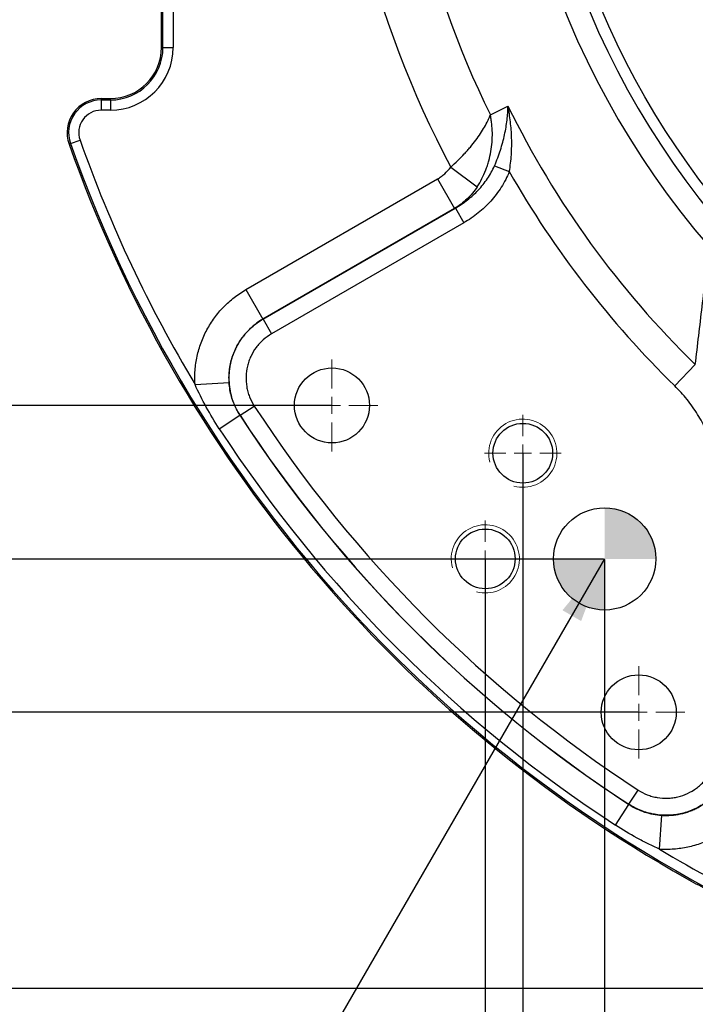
# Model space of a CAD drawing. Header units: millimetres. Extents: x -1 to 10933, y 0 to 7722.
# Tile 109 of 122: x 6981 to 7496, y 4767 to 5517. Entities that reach past the tile are written whole.
import ezdxf

# ---------------------------------------------------------------- set-up
doc = ezdxf.new("R2010")
doc.units = ezdxf.units.MM
doc.header["$LTSCALE"] = 13
doc.header["$PDSIZE"] = -1
doc.dimstyles.new('副本 efort-st-2', dxfattribs={"dimtxt": 100, "dimasz": 50, "dimexe": 1.25, "dimexo": 0.625, "dimtad": 1, "dimdec": 0, "dimlfac": 0.38492, "dimdsep": 46, "dimtxsty": 'Standard', "dimcen": 2.5, "dimclrd": 3, "dimclre": 3, "dimadec": 0, "dimazin": 0, "dimtfac": 1, "dimtmove": 0, "dimatfit": 3, "dimfxl": 1, "dimarcsym": 0})

# ---------------------------------------------------------------- blocks, each defined once
blk = doc.blocks.new('SW_CENTERMARKSYMBOL_10')
at = {"color": 0, "linetype": 'Continuous', "lineweight": 18}
blk.add_arc((478.48, 276.25), 552.5, 188.84814, 208.65186, dxfattribs=at)
blk = doc.blocks.new('SW_CENTERMARKSYMBOL_18')
at = {"color": 0, "linetype": 'Continuous', "lineweight": 18}
for p, q in [((0, 13), (0, 29.25)), ((-13, 0), (-29.25, 0)), ((0, 0), (-6.5, 0)), ((0, 0), (0, 6.5)), ((0, 0), (0, -6.5)), ((0, 0), (6.5, 0)), ((13, 0), (29.25, 0)), ((0, -13), (0, -29.25))]:
    blk.add_line(p, q, dxfattribs=at)
blk = doc.blocks.new('SW_CENTERMARKSYMBOL_19')
at = {"color": 0, "linetype": 'Continuous', "lineweight": 18}
for p, q in [((0, 13), (0, 29.25)), ((-13, 0), (-29.25, 0)), ((0, 0), (-6.5, 0)), ((0, 0), (0, 6.5)), ((0, 0), (0, -6.5)), ((0, 0), (6.5, 0)), ((13, 0), (29.25, 0)), ((0, -13), (0, -29.25))]:
    blk.add_line(p, q, dxfattribs=at)
blk = doc.blocks.new('SW_CENTERMARKSYMBOL_28')
at = {"color": 0, "linetype": 'Continuous', "lineweight": 18}
for p, q in [((0, 13), (0, 35.1)), ((-13, 0), (-35.1, 0)), ((0, 0), (-6.5, 0)), ((0, 0), (0, 6.5)), ((0, 0), (0, -6.5)), ((0, 0), (6.5, 0)), ((13, 0), (35.1, 0)), ((0, -13), (0, -35.1))]:
    blk.add_line(p, q, dxfattribs=at)
blk = doc.blocks.new('SW_CENTERMARKSYMBOL_29')
at = {"color": 0, "linetype": 'Continuous', "lineweight": 18}
for p, q in [((0, 13), (0, 35.1)), ((-13, 0), (-35.1, 0)), ((0, 0), (-6.5, 0)), ((0, 0), (0, 6.5)), ((0, 0), (0, -6.5)), ((0, 0), (6.5, 0)), ((13, 0), (35.1, 0)), ((0, -13), (0, -35.1))]:
    blk.add_line(p, q, dxfattribs=at)
blk = doc.blocks.new('SW_DOWELSYMBOL_1')
at = {"linetype": 'Continuous', "lineweight": 0}
h = blk.add_hatch(color=0, dxfattribs=at)
edge = h.paths.add_edge_path(flags=0)
edge.add_arc((0, 0), 39, 0, 90)
edge.add_line((0, 39), (0, 0))
edge.add_line((0, 0), (39, 0))
h = blk.add_hatch(color=0, dxfattribs=at)
edge = h.paths.add_edge_path(flags=0)
edge.add_arc((0, 0), 39, 180, 270)
edge.add_line((0, -39), (0, 0))
edge.add_line((0, 0), (-39, 0))
at = {"color": 0, "linetype": 'Continuous', "lineweight": 0}
blk.add_circle((0, 0), 39, dxfattribs=at)
blk = doc.blocks.new('*D171')
at = {"color": 3, "lineweight": -2}
for p, q in [((7998.31, 5769.29), (6748.91, 5769.29)), ((6750.16, 5719.29), (6750.16, 5273.29)), ((7218.31, 5223.29), (6748.91, 5223.29))]:
    blk.add_line(p, q, dxfattribs=at)
at = {"color": 3}
for points in [[(6758.49, 5719.29), (6741.83, 5719.29), (6750.16, 5769.29)], [(6741.83, 5273.29), (6758.49, 5273.29), (6750.16, 5223.29)]]:
    blk.add_solid(points, dxfattribs=at)
at = {"layer": 'Defpoints', "color": 0}
for p in [(7998.94, 5769.29), (6750.16, 5223.29), (7218.94, 5223.29)]:
    blk.add_point(p, dxfattribs=at)
at = {"color": 0, "insert": (6699.54, 5497.64), "char_height": 100, "attachment_point": 5, "rotation": 90}
blk.add_mtext('210', dxfattribs=at)
blk = doc.blocks.new('*D172')
at = {"color": 3, "lineweight": -2}
for p, q in [((7218.31, 5223.29), (6748.91, 5223.29)), ((6750.16, 5173.29), (6750.16, 5039.29)), ((7452.31, 4989.29), (6748.91, 4989.29))]:
    blk.add_line(p, q, dxfattribs=at)
at = {"color": 3}
for points in [[(6758.49, 5173.29), (6741.83, 5173.29), (6750.16, 5223.29)], [(6741.83, 5039.29), (6758.49, 5039.29), (6750.16, 4989.29)]]:
    blk.add_solid(points, dxfattribs=at)
at = {"layer": 'Defpoints', "color": 0}
for p in [(7218.94, 5223.29), (6750.16, 4989.29), (7452.94, 4989.29)]:
    blk.add_point(p, dxfattribs=at)
at = {"color": 0, "insert": (6699.54, 5106.29), "char_height": 100, "attachment_point": 5, "rotation": 90}
blk.add_mtext('90', dxfattribs=at)
blk = doc.blocks.new('*D174')
at = {"color": 3, "lineweight": -2}
for p, q in [((7998.31, 5769.29), (6591.86, 5769.29)), ((6593.11, 5719.29), (6593.11, 5156.16)), ((7426.08, 5106.16), (6591.86, 5106.16))]:
    blk.add_line(p, q, dxfattribs=at)
at = {"color": 3}
for points in [[(6601.45, 5719.29), (6584.78, 5719.29), (6593.11, 5769.29)], [(6584.78, 5156.16), (6601.45, 5156.16), (6593.11, 5106.16)]]:
    blk.add_solid(points, dxfattribs=at)
at = {"layer": 'Defpoints', "color": 0}
for p in [(7998.94, 5769.29), (6593.11, 5106.16), (7426.71, 5106.16)]:
    blk.add_point(p, dxfattribs=at)
at = {"color": 0, "insert": (6538.58, 5437.72), "char_height": 100, "attachment_point": 5, "rotation": 90}
blk.add_mtext('255±0.03', dxfattribs=at)
blk = doc.blocks.new('*D176')
at = {"color": 3, "lineweight": -2}
for p, q in [((7998.31, 5769.29), (6278.28, 5769.29)), ((6279.53, 5719.29), (6279.53, 4828.69)), ((7818.23, 4778.69), (6278.28, 4778.69))]:
    blk.add_line(p, q, dxfattribs=at)
at = {"color": 3}
for points in [[(6287.86, 5719.29), (6271.2, 5719.29), (6279.53, 5769.29)], [(6271.2, 4828.69), (6287.86, 4828.69), (6279.53, 4778.69)]]:
    blk.add_solid(points, dxfattribs=at)
at = {"layer": 'Defpoints', "color": 0}
for p in [(7998.94, 5769.29), (6279.53, 4778.69), (7818.86, 4778.69)]:
    blk.add_point(p, dxfattribs=at)
at = {"color": 0, "insert": (6228.91, 5283.44), "char_height": 100, "attachment_point": 5, "rotation": 90}
blk.add_mtext('381', dxfattribs=at)
blk = doc.blocks.new('*D177')
at = {"color": 3, "lineweight": -2}
for p, q in [((7364.54, 5186.27), (7364.54, 4420.4)), ((7335.94, 5105.53), (7335.94, 4420.4)), ((7285.94, 4421.65), (7122.4, 4421.65)), ((7335.94, 4421.65), (7364.54, 4421.65)), ((7414.54, 4421.65), (7464.54, 4421.65))]:
    blk.add_line(p, q, dxfattribs=at)
at = {"color": 3}
for points in [[(7285.94, 4413.31), (7285.94, 4429.98), (7335.94, 4421.65)], [(7414.54, 4429.98), (7414.54, 4413.31), (7364.54, 4421.65)]]:
    blk.add_solid(points, dxfattribs=at)
at = {"layer": 'Defpoints', "color": 0}
for p in [(7364.54, 5186.89), (7335.94, 5106.16), (7364.54, 4421.65)]:
    blk.add_point(p, dxfattribs=at)
at = {"color": 0, "insert": (7179.17, 4472.27), "char_height": 100, "attachment_point": 5}
blk.add_mtext('11', dxfattribs=at)
blk = doc.blocks.new('*D178')
at = {"color": 3, "lineweight": -2}
for p, q in [((7998.94, 5768.67), (7998.94, 4518.44)), ((7426.94, 5105.67), (7426.94, 4518.44)), ((7476.94, 4519.69), (7948.94, 4519.69))]:
    blk.add_line(p, q, dxfattribs=at)
at = {"color": 3}
for points in [[(7476.94, 4528.02), (7476.94, 4511.36), (7426.94, 4519.69)], [(7948.94, 4511.36), (7948.94, 4528.02), (7998.94, 4519.69)]]:
    blk.add_solid(points, dxfattribs=at)
at = {"layer": 'Defpoints', "color": 0}
for p in [(7998.94, 5769.29), (7426.94, 5106.29), (7998.94, 4519.69)]:
    blk.add_point(p, dxfattribs=at)
at = {"color": 0, "insert": (7687.57, 4574.23), "char_height": 100, "attachment_point": 5}
blk.add_mtext('220±0.03', dxfattribs=at)
blk = doc.blocks.new('*D179')
at = {"color": 3, "lineweight": -2}
for p, q in [((7998.94, 5768.67), (7998.94, 4329.11)), ((7364.54, 5186.27), (7364.54, 4329.11)), ((7414.54, 4330.36), (7948.94, 4330.36))]:
    blk.add_line(p, q, dxfattribs=at)
at = {"color": 3}
for points in [[(7414.54, 4338.69), (7414.54, 4322.03), (7364.54, 4330.36)], [(7948.94, 4322.03), (7948.94, 4338.69), (7998.94, 4330.36)]]:
    blk.add_solid(points, dxfattribs=at)
at = {"layer": 'Defpoints', "color": 0}
for p in [(7998.94, 5769.29), (7364.54, 5186.89), (7998.94, 4330.36)]:
    blk.add_point(p, dxfattribs=at)
at = {"color": 0, "insert": (7657.88, 4380.98), "char_height": 100, "attachment_point": 5}
blk.add_mtext('244', dxfattribs=at)

msp = doc.modelspace()

# ---------------------------------------------------------------- linework, layer by layer
at = {"color": 7, "linetype": 'Continuous', "lineweight": 25}
for p, q in [((7088.94, 5496.29), (7088.94, 6042.29)), ((7090.04, 5496.29), (7090.04, 6042.29)), ((7097.83, 6042.29), (7097.83, 5496.29)), ((7088.94, 5496.29), (7090.04, 5496.29)), ((7090.04, 5496.29), (7097.83, 5496.29)), ((7042.93, 5457.29), (7042.93, 5456.19)), ((7042.93, 5457.29), (7049.94, 5457.29)), ((7042.93, 5456.19), (7049.94, 5456.19)), ((7042.93, 5456.19), (7042.93, 5448.4)), ((7049.94, 5456.19), (7049.94, 5457.29)), ((7049.94, 5456.19), (7049.94, 5448.4)), ((7049.94, 5448.4), (7042.93, 5448.4)), ((7019.45, 5422.99), (7018.41, 5422.62)), ((7019.45, 5422.99), (7026.8, 5425.59)), ((7342.98, 5406.09), (7354.24, 5401.55)), ((7309.55, 5404.98), (7329.77, 5390.01)), ((7153.33, 5311.64), (7299.39, 5395.97)), ((7299.39, 5395.97), (7312.38, 5373.47)), ((7312.38, 5373.47), (7166.32, 5289.14)), ((7166.39, 5289.13), (7313.08, 5373.82)), ((7313.08, 5373.82), (7312.38, 5373.47)), ((7313.08, 5373.82), (7319.58, 5362.57)), ((7319.58, 5362.57), (7172.89, 5277.87)), ((7153.33, 5311.64), (7166.32, 5289.14)), ((7166.32, 5289.14), (7166.39, 5289.13)), ((7166.39, 5289.13), (7172.89, 5277.87)), ((7496.12, 5254.39), (7480.39, 5238.28)), ((7114.5, 5239.24), (7140.42, 5240.88)), ((7148.82, 5215.76), (7159.71, 5222.85)), ((7132.98, 5205.57), (7148.69, 5215.8)), ((7148.82, 5215.76), (7148.69, 5215.8)), ((7445.41, 4919.18), (7452.5, 4930.07)), ((7435.22, 4903.33), (7445.45, 4919.04)), ((7445.45, 4919.04), (7445.41, 4919.18)), ((7468.89, 4884.85), (7470.52, 4910.77))]:
    msp.add_line(p, q, dxfattribs=at)
at = {"color": 7, "linetype": 'Continuous', "lineweight": 25, "flags": 128}
msp.add_lwpolyline([(7339.76, 5444.83), (7343.43, 5446.66), (7346.48, 5448.18), (7353.2, 5451.53)], dxfattribs=at)
at = {"color": 7, "linetype": 'Continuous', "lineweight": 25}
for centre, radius in [((7998.94, 5769.29), 624), ((7218.94, 5223.29), 28.6), ((7364.54, 5186.89), 22.75), ((7426.94, 5106.29), 39), ((7335.94, 5106.29), 22.75), ((7452.94, 4989.29), 28.6)]:
    msp.add_circle(centre, radius, dxfattribs=at)
for centre, radius, start, end in [((7998.94, 5769.29), 650.33, 125.08959, 220.8279), ((7998.94, 5769.29), 632.99, 125.39965, 220.8279), ((7998.94, 5769.29), 779.73, 152.14533, 207.85467), ((7998.94, 5769.29), 734.7, 153.79278, 206.20722), ((7049.94, 5496.29), 47.89, 270, 0), ((7049.94, 5496.29), 40.1, 270, 0), ((7049.94, 5496.29), 39, 270, 0), ((7042.93, 5431.29), 26, 90, 199.47122), ((7042.93, 5431.29), 24.9, 90, 199.47122), ((7998.94, 5769.29), 719.69, 206.20084, 225.68042), ((7042.93, 5431.29), 17.11, 90, 199.47122), ((7998.94, 5769.29), 1040, 199.47122, 240.66789), ((7998.94, 5769.29), 1038.9, 199.47122, 249.57714), ((7998.94, 5769.29), 1031.11, 199.47122, 210.93459), ((7998.94, 5769.29), 742.2, 209.70073, 225.68042), ((7998.94, 5769.29), 1001.45, 213.06906, 236.93094), ((7998.94, 5769.29), 1014.53, 213.06314, 236.93686), ((7998.94, 5769.29), 1014.44, 213.06906, 236.93094), ((7998.94, 5769.29), 1033.28, 213.06314, 236.93686), ((7998.94, 5769.29), 1031.11, 239.06541, 249.57714), ((7998.94, 5769.29), 1040, 240.66789, 241.57069)]:
    msp.add_arc(centre, radius, start, end, dxfattribs=at)
at = {"color": 7, "linetype": 'Continuous', "lineweight": 18}
for centre in [(7364.54, 5186.89), (7335.94, 5106.29)]:
    msp.add_arc(centre, 26, 255, 195, dxfattribs=at)
at = {"color": 7, "linetype": 'Continuous', "lineweight": 25}
for points, knots in [([(7342.98, 5406.09), (7343.86, 5408.1), (7344.67, 5410.09), (7346.16, 5414.07), (7346.85, 5416.06), (7348.12, 5420.02), (7348.71, 5422.01), (7349.75, 5425.91), (7350.22, 5427.83), (7351.46, 5433.53), (7352.08, 5437.24), (7352.72, 5442.7), (7352.89, 5444.51), (7353.06, 5447.17), (7353.11, 5448.05), (7353.15, 5449.37), (7353.17, 5449.8), (7353.19, 5450.67), (7353.19, 5451.11), (7353.2, 5451.53)], [0, 0, 0, 0, 0.125, 0.125, 0.25, 0.25, 0.375, 0.375, 0.5, 0.5, 0.75, 0.75, 0.875, 0.875, 0.9375, 0.9375, 0.96875, 0.96875, 1, 1, 1, 1]), ([(7354.24, 5401.55), (7354.64, 5403.71), (7354.96, 5405.86), (7355.47, 5410.16), (7355.66, 5412.31), (7355.94, 5416.61), (7356.02, 5418.76), (7356.08, 5423.01), (7356.07, 5425.11), (7355.87, 5431.38), (7355.57, 5435.49), (7354.86, 5441.58), (7354.58, 5443.6), (7354.11, 5446.6), (7353.94, 5447.59), (7353.58, 5449.57), (7353.39, 5450.56), (7353.2, 5451.53)], [0, 0, 0, 0, 0.125, 0.125, 0.25, 0.25, 0.375, 0.375, 0.5, 0.5, 0.75, 0.75, 0.875, 0.875, 0.9375, 0.9375, 1, 1, 1, 1]), ([(7309.55, 5404.98), (7313.25, 5408.24), (7316.7, 5411.61), (7320.71, 5415.93), (7321.5, 5416.81), (7323.05, 5418.56), (7323.8, 5419.44), (7326, 5422.06), (7327.37, 5423.78), (7329.94, 5427.21), (7331.14, 5428.91), (7333.38, 5432.27), (7334.42, 5433.94), (7336.29, 5437.2), (7337.13, 5438.79), (7338.24, 5441.11), (7338.58, 5441.88), (7339.05, 5443), (7339.2, 5443.37), (7339.42, 5443.92), (7339.49, 5444.11), (7339.63, 5444.47), (7339.7, 5444.66), (7339.76, 5444.83)], [0, 0, 0, 0, 0.25, 0.25, 0.3125, 0.3125, 0.375, 0.375, 0.5, 0.5, 0.625, 0.625, 0.75, 0.75, 0.875, 0.875, 0.9375, 0.9375, 0.96875, 0.96875, 0.984375, 0.984375, 1, 1, 1, 1]), ([(7329.77, 5390.01), (7332.4, 5394.03), (7334.56, 5398.32), (7336.74, 5403.98), (7337.14, 5405.13), (7337.91, 5407.46), (7338.26, 5408.63), (7339.22, 5412.15), (7339.74, 5414.5), (7340.57, 5419.22), (7340.86, 5421.59), (7341.24, 5426.33), (7341.32, 5428.72), (7341.25, 5433.44), (7341.11, 5435.77), (7340.72, 5439.22), (7340.57, 5440.36), (7340.3, 5442.05), (7340.2, 5442.61), (7340.04, 5443.45), (7339.99, 5443.73), (7339.88, 5444.28), (7339.82, 5444.56), (7339.76, 5444.83)], [0, 0, 0, 0, 0.25, 0.25, 0.3125, 0.3125, 0.375, 0.375, 0.5, 0.5, 0.625, 0.625, 0.75, 0.75, 0.875, 0.875, 0.9375, 0.9375, 0.96875, 0.96875, 0.984375, 0.984375, 1, 1, 1, 1]), ([(7313.08, 5373.82), (7316.34, 5375.69), (7319.43, 5377.76), (7325.25, 5382.32), (7327.98, 5384.8), (7331.81, 5388.86), (7333.04, 5390.27), (7335.39, 5393.2), (7336.51, 5394.71), (7339.64, 5399.36), (7341.46, 5402.63), (7342.98, 5406.09)], [0, 0, 0, 0, 0.25, 0.25, 0.5, 0.5, 0.625, 0.625, 0.75, 0.75, 1, 1, 1, 1]), ([(7299.39, 5395.97), (7300.38, 5396.55), (7301.35, 5397.17), (7303.21, 5398.5), (7304.09, 5399.21), (7306.64, 5401.46), (7308.18, 5403.13), (7309.55, 5404.98)], [0, 0, 0, 0, 0.25, 0.25, 0.5, 0.5, 1, 1, 1, 1]), ([(7354.24, 5401.55), (7352.57, 5397.4), (7350.52, 5393.45), (7346.96, 5387.82), (7345.68, 5385.99), (7342.97, 5382.44), (7341.55, 5380.73), (7337.12, 5375.81), (7333.93, 5372.81), (7327.09, 5367.3), (7323.45, 5364.8), (7319.58, 5362.57)], [0, 0, 0, 0, 0.25, 0.25, 0.375, 0.375, 0.5, 0.5, 0.75, 0.75, 1, 1, 1, 1]), ([(7329.77, 5390.01), (7327.52, 5386.59), (7324.93, 5383.51), (7320.58, 5379.37), (7319.05, 5378.07), (7315.83, 5375.63), (7314.13, 5374.5), (7312.38, 5373.47)], [0, 0, 0, 0, 0.5, 0.5, 0.75, 0.75, 1, 1, 1, 1]), ([(7496.12, 5254.39), (7497.84, 5269.05), (7499.59, 5283.84), (7503.16, 5313.72), (7504.98, 5328.82), (7506.85, 5344.11)], [0, 0, 0, 0, 0.5, 0.5, 1, 1, 1, 1]), ([(7114.5, 5239.24), (7114.27, 5242.82), (7114.29, 5246.42), (7114.7, 5251.84), (7114.91, 5253.65), (7115.43, 5257.22), (7115.75, 5258.99), (7116.9, 5264.25), (7117.9, 5267.7), (7119.77, 5272.76), (7120.45, 5274.43), (7121.94, 5277.74), (7122.74, 5279.38), (7125.3, 5284.15), (7127.21, 5287.18), (7131.44, 5292.98), (7133.76, 5295.73), (7138.82, 5300.96), (7141.51, 5303.37), (7147.19, 5307.81), (7150.18, 5309.83), (7153.33, 5311.64)], [0, 0, 0, 0, 0.125, 0.125, 0.1875, 0.1875, 0.25, 0.25, 0.375, 0.375, 0.4375, 0.4375, 0.5, 0.5, 0.625, 0.625, 0.75, 0.75, 0.875, 0.875, 1, 1, 1, 1]), ([(7166.32, 5289.14), (7164.22, 5287.93), (7162.22, 5286.58), (7158.43, 5283.63), (7156.64, 5282.02), (7151.58, 5276.8), (7148.76, 5272.94), (7145.91, 5267.64), (7145.38, 5266.55), (7144.39, 5264.34), (7143.93, 5263.23), (7142.68, 5259.85), (7142.02, 5257.56), (7141.25, 5254.05), (7141.04, 5252.87), (7140.69, 5250.48), (7140.55, 5249.28), (7140.28, 5245.66), (7140.27, 5243.26), (7140.42, 5240.88)], [0, 0, 0, 0, 0.125, 0.125, 0.25, 0.25, 0.5, 0.5, 0.5625, 0.5625, 0.625, 0.625, 0.75, 0.75, 0.8125, 0.8125, 0.875, 0.875, 1, 1, 1, 1]), ([(7148.82, 5215.76), (7146.89, 5218.74), (7145.28, 5221.87), (7143.35, 5226.79), (7142.79, 5228.47), (7141.84, 5231.88), (7141.46, 5233.59), (7140.57, 5238.77), (7140.32, 5242.26), (7140.55, 5249.35), (7141.03, 5252.83), (7142.25, 5257.94), (7142.74, 5259.62), (7143.91, 5262.95), (7144.58, 5264.6), (7146.82, 5269.38), (7148.62, 5272.38), (7151.25, 5275.9), (7151.8, 5276.59), (7152.92, 5277.96), (7153.51, 5278.63), (7155.3, 5280.58), (7156.55, 5281.81), (7160.48, 5285.29), (7163.32, 5287.35), (7166.39, 5289.13)], [0, 0, 0, 0, 0.125, 0.125, 0.1875, 0.1875, 0.25, 0.25, 0.375, 0.375, 0.5, 0.5, 0.5625, 0.5625, 0.625, 0.625, 0.75, 0.75, 0.78125, 0.78125, 0.8125, 0.8125, 0.875, 0.875, 1, 1, 1, 1]), ([(7172.89, 5277.87), (7170.58, 5276.54), (7168.45, 5275), (7165.5, 5272.39), (7164.56, 5271.46), (7162.77, 5269.51), (7161.92, 5268.49), (7159.55, 5265.32), (7158.21, 5263.06), (7156.52, 5259.48), (7156.02, 5258.25), (7155.14, 5255.75), (7154.77, 5254.48), (7153.85, 5250.65), (7153.5, 5248.05), (7153.33, 5242.73), (7153.51, 5240.1), (7154.18, 5236.22), (7154.47, 5234.94), (7155.18, 5232.38), (7155.6, 5231.12), (7157.05, 5227.43), (7158.26, 5225.08), (7159.71, 5222.85)], [0, 0, 0, 0, 0.125, 0.125, 0.1875, 0.1875, 0.25, 0.25, 0.375, 0.375, 0.4375, 0.4375, 0.5, 0.5, 0.625, 0.625, 0.75, 0.75, 0.8125, 0.8125, 0.875, 0.875, 1, 1, 1, 1]), ([(7140.42, 5240.88), (7140.56, 5238.64), (7140.84, 5236.43), (7141.67, 5232.09), (7142.22, 5229.95), (7143.6, 5225.74), (7144.44, 5223.65), (7146.37, 5219.62), (7147.46, 5217.68), (7148.69, 5215.8)], [0, 0, 0, 0, 0.25, 0.25, 0.5, 0.5, 0.75, 0.75, 1, 1, 1, 1]), ([(7132.98, 5205.57), (7129.48, 5210.95), (7126.18, 5216.44), (7120, 5227.67), (7117.12, 5233.39), (7114.5, 5239.24)], [0, 0, 0, 0, 0.5, 0.5, 1, 1, 1, 1]), ([(7519.71, 5136.95), (7519.71, 5146.3), (7518.91, 5155.53), (7516.52, 5169.21), (7515.53, 5173.74), (7513.71, 5180.48), (7513.06, 5182.73), (7511.64, 5187.18), (7510.88, 5189.38), (7508.45, 5195.9), (7506.63, 5200.16), (7502.57, 5208.46), (7500.33, 5212.5), (7496.64, 5218.41), (7495.35, 5220.35), (7492.65, 5224.17), (7491.24, 5226.05), (7486.87, 5231.53), (7483.74, 5235), (7480.39, 5238.28)], [0, 0, 0, 0, 0.25, 0.25, 0.375, 0.375, 0.4375, 0.4375, 0.5, 0.5, 0.625, 0.625, 0.75, 0.75, 0.8125, 0.8125, 0.875, 0.875, 1, 1, 1, 1]), ([(7452.5, 4930.07), (7454.73, 4928.61), (7457.07, 4927.41), (7460.73, 4925.97), (7461.98, 4925.55), (7464.53, 4924.84), (7465.83, 4924.54), (7469.73, 4923.87), (7472.35, 4923.68), (7476.3, 4923.81), (7477.64, 4923.92), (7480.26, 4924.27), (7481.55, 4924.51), (7485.38, 4925.43), (7487.87, 4926.29), (7492.69, 4928.55), (7494.95, 4929.9), (7498.1, 4932.25), (7499.12, 4933.09), (7501.07, 4934.88), (7502.01, 4935.83), (7504.64, 4938.8), (7506.19, 4940.93), (7507.52, 4943.24)], [0, 0, 0, 0, 0.125, 0.125, 0.1875, 0.1875, 0.25, 0.25, 0.375, 0.375, 0.4375, 0.4375, 0.5, 0.5, 0.625, 0.625, 0.75, 0.75, 0.8125, 0.8125, 0.875, 0.875, 1, 1, 1, 1]), ([(7518.77, 4936.74), (7517, 4933.67), (7514.93, 4930.82), (7511.42, 4926.87), (7510.17, 4925.61), (7507.57, 4923.22), (7506.21, 4922.1), (7502, 4918.96), (7499, 4917.16), (7492.57, 4914.16), (7489.25, 4913), (7484.15, 4911.78), (7482.42, 4911.46), (7478.92, 4910.99), (7477.15, 4910.84), (7471.88, 4910.68), (7468.39, 4910.92), (7464.06, 4911.67), (7463.19, 4911.84), (7461.47, 4912.23), (7460.6, 4912.45), (7458.05, 4913.16), (7456.39, 4913.72), (7451.5, 4915.64), (7448.38, 4917.24), (7445.41, 4919.18)], [0, 0, 0, 0, 0.125, 0.125, 0.1875, 0.1875, 0.25, 0.25, 0.375, 0.375, 0.5, 0.5, 0.5625, 0.5625, 0.625, 0.625, 0.75, 0.75, 0.78125, 0.78125, 0.8125, 0.8125, 0.875, 0.875, 1, 1, 1, 1]), ([(7470.52, 4910.77), (7471.72, 4910.7), (7472.92, 4910.66), (7475.34, 4910.68), (7476.55, 4910.73), (7480.16, 4911), (7482.53, 4911.35), (7487.21, 4912.37), (7489.51, 4913.04), (7492.92, 4914.3), (7494.04, 4914.76), (7496.24, 4915.75), (7497.31, 4916.28), (7500.48, 4917.98), (7502.5, 4919.26), (7505.41, 4921.39), (7506.36, 4922.13), (7508.21, 4923.69), (7509.11, 4924.51), (7513.42, 4928.7), (7516.36, 4932.47), (7518.79, 4936.68)], [0, 0, 0, 0, 0.0625, 0.0625, 0.125, 0.125, 0.25, 0.25, 0.375, 0.375, 0.4375, 0.4375, 0.5, 0.5, 0.625, 0.625, 0.6875, 0.6875, 0.75, 0.75, 1, 1, 1, 1]), ([(7445.45, 4919.04), (7447.33, 4917.82), (7449.26, 4916.73), (7453.25, 4914.81), (7455.3, 4913.99), (7459.51, 4912.6), (7461.69, 4912.04), (7466.07, 4911.2), (7468.28, 4910.91), (7470.52, 4910.77)], [0, 0, 0, 0, 0.25, 0.25, 0.5, 0.5, 0.75, 0.75, 1, 1, 1, 1]), ([(7541.29, 4923.68), (7539.47, 4920.53), (7537.45, 4917.54), (7533.04, 4911.88), (7530.64, 4909.21), (7526.76, 4905.44), (7525.41, 4904.22), (7522.63, 4901.88), (7521.21, 4900.76), (7516.85, 4897.58), (7513.81, 4895.67), (7509.06, 4893.12), (7507.45, 4892.32), (7504.15, 4890.84), (7502.47, 4890.15), (7497.36, 4888.26), (7493.91, 4887.26), (7486.9, 4885.73), (7483.34, 4885.2), (7477.93, 4884.79), (7476.11, 4884.71), (7472.48, 4884.69), (7470.68, 4884.74), (7468.89, 4884.85)], [0, 0, 0, 0, 0.125, 0.125, 0.25, 0.25, 0.3125, 0.3125, 0.375, 0.375, 0.5, 0.5, 0.5625, 0.5625, 0.625, 0.625, 0.75, 0.75, 0.875, 0.875, 0.9375, 0.9375, 1, 1, 1, 1]), ([(7468.89, 4884.85), (7465.96, 4886.17), (7463.07, 4887.54), (7457.34, 4890.41), (7454.5, 4891.9), (7446.08, 4896.54), (7440.59, 4899.83), (7435.22, 4903.33)], [0, 0, 0, 0, 0.25, 0.25, 0.5, 0.5, 1, 1, 1, 1])]:
    msp.add_open_spline(points, degree=3, knots=knots, dxfattribs=at)

# ---------------------------------------------------------------- block references
at = {"color": 7, "linetype": 'Continuous', "lineweight": 18, "true_color": 0xffffff}
for name, p in [('SW_CENTERMARKSYMBOL_10', (7520.46, 5493.04)), ('SW_CENTERMARKSYMBOL_29', (7218.94, 5223.29)), ('SW_CENTERMARKSYMBOL_18', (7364.54, 5186.89)), ('SW_CENTERMARKSYMBOL_19', (7335.94, 5106.29)), ('SW_CENTERMARKSYMBOL_28', (7452.94, 4989.29))]:
    msp.add_blockref(name, p, dxfattribs=at)
at = {"color": 7, "linetype": 'Continuous', "lineweight": 0}
msp.add_blockref('SW_DOWELSYMBOL_1', (7426.94, 5106.29), dxfattribs=at)

# ---------------------------------------------------------------- dimensions: what is measured, and where the dimension line sits
at = {"color": 0}
for base, p1, p2, picture, middle in [((6279.53, 4778.69), (7998.94, 5769.29), (7818.86, 4778.69), '*D176', (6279.53, 5283.44)), ((6750.16, 5223.29), (7998.94, 5769.29), (7218.94, 5223.29), '*D171', (6750.16, 5497.64)), ((6750.16, 4989.29), (7218.94, 5223.29), (7452.94, 4989.29), '*D172', (6750.16, 5106.29))]:
    dim = msp.add_linear_dim(base=base, p1=p1, p2=p2, angle=90, dimstyle='副本 efort-st-2', dxfattribs=at)
    dim.commit()
    dim.dimension.update_dxf_attribs({"geometry": picture, "text_midpoint": middle, "dimtype": 160})
dim = msp.add_linear_dim(base=(6593.11, 5106.16), p1=(7998.94, 5769.29), p2=(7426.71, 5106.16), angle=90, text='<>±0.03', dimstyle='副本 efort-st-2', override={"dimtxsty": 'Standard'}, dxfattribs=at)
dim.commit()
dim.dimension.update_dxf_attribs({"geometry": '*D174', "text_midpoint": (6538.58, 5437.72)})
for base, p1, p2, picture, middle in [((7998.94, 4330.36), (7364.54, 5186.89), (7998.94, 5769.29), '*D179', (7657.88, 4330.36)), ((7364.54, 4421.65), (7335.94, 5106.16), (7364.54, 5186.89), '*D177', (7179.17, 4421.65))]:
    dim = msp.add_linear_dim(base=base, p1=p1, p2=p2, dimstyle='副本 efort-st-2', dxfattribs=at)
    dim.commit()
    dim.dimension.update_dxf_attribs({"geometry": picture, "text_midpoint": middle, "dimtype": 160})
dim = msp.add_linear_dim(base=(7998.94, 4519.69), p1=(7426.94, 5106.29), p2=(7998.94, 5769.29), text='<>±0.03', dimstyle='副本 efort-st-2', override={"dimtxsty": 'Standard'}, dxfattribs=at)
dim.commit()
dim.dimension.update_dxf_attribs({"geometry": '*D178', "text_midpoint": (7687.57, 4519.69), "dimtype": 160})

# ---------------------------------------------------------------- leaders
msp.add_leader([(7426.94, 5106.29), (7044.43, 4444.92), (5745.25, 4443.47)], dimstyle='副本 efort-st-2', override={"dimgap": 0.625, "dimtad": 0}, dxfattribs=at)

doc.saveas('drawing.dxf')
